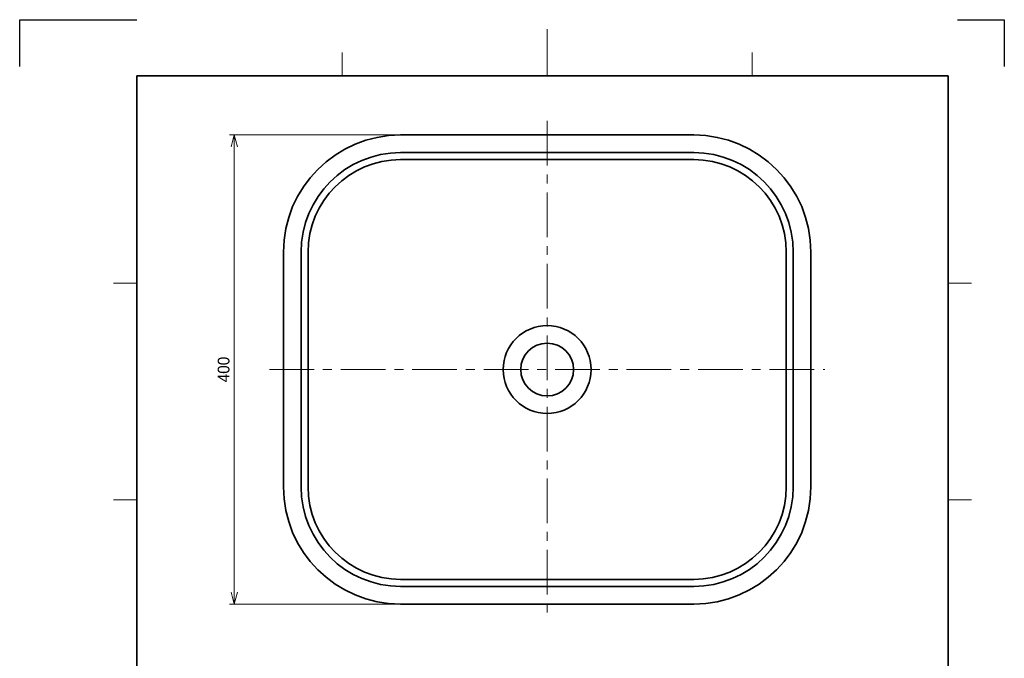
# Model space of a CAD drawing. Extents: x 0 to 864, y 0 to 1188.
# Tile 3 of 3: x 0 to 840, y 643 to 1188. Entities that reach past the tile are written whole.
import ezdxf

# ---------------------------------------------------------------- set-up
doc = ezdxf.new("R2010")
doc.units = 0
doc.header["$LTSCALE"] = 0.3
doc.linetypes.add('CENTER', pattern=[50.8, 31.75, -6.35, 6.35, -6.35])
doc.layers.get('0').update_dxf_attribs({"linetype": 'CONTINUOUS'})
doc.layers.get('DEFPOINTS').update_dxf_attribs({"linetype": 'CONTINUOUS'})
for name, color, linetype, lineweight in [('中心線', 4, 'CENTER', 18), ('実線', 3, 'CONTINUOUS', 35), ('寸法', 2, 'CONTINUOUS', 18), ('寸法 @ 4', 2, 'CONTINUOUS', 18), ('細線', 7, 'CONTINUOUS', 18)]:
    doc.layers.add(name, color=color, linetype=linetype, lineweight=lineweight)
doc.styles.add('MS Pゴシック', font='txt')
doc.dimstyles.new('MyDim S＝1：4', dxfattribs={"dimtxt": 2.5, "dimasz": 2.5, "dimexe": 1, "dimexo": 0.5, "dimgap": 1, "dimtad": 3, "dimdsep": 46, "dimtxsty": 'MS Pゴシック', "dimblk": 'OPEN30', "dimcen": 0, "dimclrd": 256, "dimclre": 256, "dimclrt": 256, "dimazin": 2, "dimtfac": 1, "dimtmove": 0, "dimatfit": 3, "dimldrblk": 'OPEN30', "dimfxl": 1, "dimlwd": 18, "dimlwe": 18, "dimarcsym": 0})

# ---------------------------------------------------------------- blocks, each defined once
blk = doc.blocks.new('_OPEN30')
at = {"color": 0, "linetype": 'ByBlock'}
for p, q in [((-1, 0.267949), (0, 0)), ((0, 0), (-1, -0.267949)), ((0, 0), (-1, 0))]:
    blk.add_line(p, q, dxfattribs=at)
blk = doc.blocks.new('*D6')
at = {"layer": 'DEFPOINTS', "color": 0}
for p in [(325, 1089.68), (183, 689.68), (325, 689.68)]:
    blk.add_point(p, dxfattribs=at)
at = {"layer": '寸法', "lineweight": 18}
for p, q in [((323, 1089.68), (179, 1089.68)), ((183, 1079.68), (183, 699.68)), ((323, 689.68), (179, 689.68))]:
    blk.add_line(p, q, dxfattribs=at)
at = {"layer": '寸法', "lineweight": 18, "xscale": 10, "yscale": 10, "zscale": 10}
for p, rotation in [((183, 1089.68), 90), ((183, 689.68), 270)]:
    blk.add_blockref('_OPEN30', p, dxfattribs=dict(at, rotation=rotation))
at = {"layer": '寸法', "insert": (174, 889.68), "char_height": 10, "attachment_point": 5, "rotation": 90, "style": 'MS Pゴシック'}
blk.add_mtext('400', dxfattribs=at)

msp = doc.modelspace()

# ---------------------------------------------------------------- linework, layer by layer
at = {"layer": 'DEFPOINTS', "ltscale": 4}
for p, q in [((0, 1188), (100, 1188)), ((0, 1148), (0, 1188)), ((800, 1188), (840, 1188)), ((840, 1188), (840, 1148))]:
    msp.add_line(p, q, dxfattribs=at)
at = {"layer": '中心線', "ltscale": 4}
for p, q in [((450, 1101.681), (450, 677.681)), ((213, 889.681), (687, 889.681))]:
    msp.add_line(p, q, dxfattribs=at)
at = {"layer": '実線', "ltscale": 4}
for p, q in [((100, 1140), (792, 1140)), ((100, 40), (100, 1140)), ((792, 1140), (792, 40)), ((325, 1089.681), (575, 1089.681)), ((325, 1074.681), (575, 1074.681)), ((325, 1068.681), (575, 1068.681)), ((225, 989.681), (225, 789.681)), ((240, 989.681), (240, 789.681)), ((246, 989.681), (246, 789.681)), ((654, 989.681), (654, 789.681)), ((660, 989.681), (660, 789.681)), ((675, 989.681), (675, 789.681)), ((325, 710.681), (575, 710.681)), ((325, 704.681), (575, 704.681)), ((325, 689.681), (575, 689.681))]:
    msp.add_line(p, q, dxfattribs=at)
for centre, radius, start, end in [((325, 989.681), 100, 90, 180), ((575, 989.681), 100, 0, 90), ((325, 989.681), 85, 90, 180), ((325, 989.681), 79, 90, 180), ((575, 989.681), 85, 0, 90), ((575, 989.681), 79, 0, 90), ((450, 889.681), 37.5, 0, 359.99999), ((450, 889.681), 22.5, 0, 359.99999), ((325, 789.681), 100, 180, 270), ((325, 789.681), 85, 180, 270), ((325, 789.681), 79, 180, 270), ((575, 789.681), 100, 270, 0), ((575, 789.681), 85, 270, 0), ((575, 789.681), 79, 270, 0)]:
    msp.add_arc(centre, radius, start, end, dxfattribs=at)
at = {"layer": '細線', "ltscale": 4}
for p, q in [((450, 1180), (450, 1140)), ((275, 1160), (275, 1140)), ((625, 1160), (625, 1140)), ((100, 963.333), (80, 963.333)), ((792, 963.333), (812, 963.333)), ((100, 778.667), (80, 778.667)), ((792, 778.667), (812, 778.667))]:
    msp.add_line(p, q, dxfattribs=at)

# ---------------------------------------------------------------- dimensions: what is measured, and where the dimension line sits
at = {"layer": '寸法 @ 4'}
dim = msp.add_linear_dim(base=(183, 689.681), p1=(325, 1089.681), p2=(325, 689.681), angle=90, dimstyle='MyDim S＝1：4', override={"dimscale": 4, "dimtix": 0, "dimtofl": 1, "dimtmove": 0, "dimatfit": 3}, dxfattribs=at)
dim.commit()
dim.dimension.update_dxf_attribs({"geometry": '*D6', "text_midpoint": (174, 889.681)})

doc.saveas('drawing.dxf')
